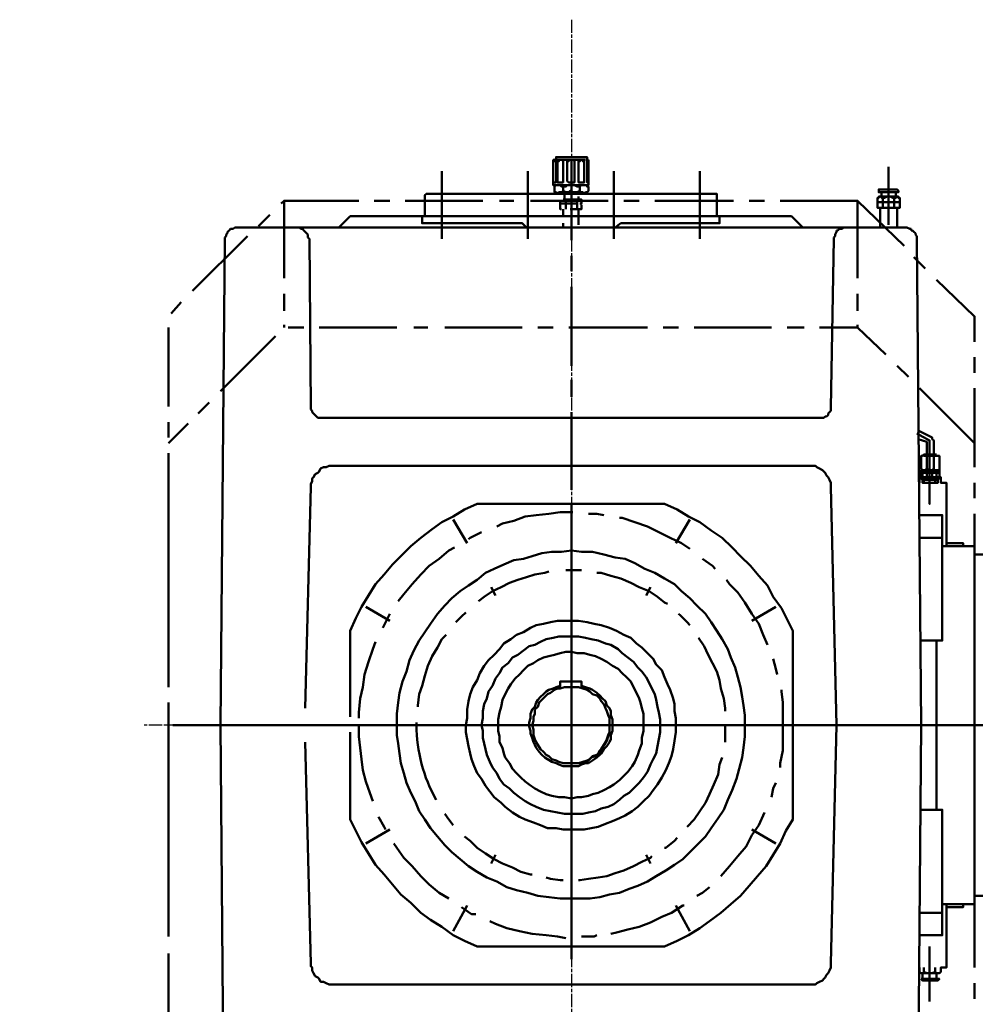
# Model space of a CAD drawing. Header units: millimetres. Extents: x -34725 to 178350, y -13707 to 126150.
# Tile 248 of 256: x 39647 to 40513, y 115159 to 116050. Entities that reach past the tile are written whole.
import ezdxf

# ---------------------------------------------------------------- set-up
doc = ezdxf.new("R2010")
doc.units = ezdxf.units.MM
doc.linetypes.add('AM_ISO08W050', pattern=[18, 12, -1.5, 3, -1.5])
doc.layers.get('Defpoints').update_dxf_attribs({"linetype": 'CONTINUOUS'})
for name, color, linetype, lineweight in [('AM_0', 7, 'CONTINUOUS', 50), ('AM_4', 3, 'CONTINUOUS', 25), ('AM_5', 3, 'CONTINUOUS', 25), ('AM_7', 4, 'AM_ISO08W050', 25)]:
    doc.layers.add(name, color=color, linetype=linetype, lineweight=lineweight)
doc.styles.get("Standard").update_dxf_attribs({"font": 'isocp.shx'})
doc.dimstyles.new('AM_ISO', dxfattribs={"dimtxt": 3.5, "dimasz": 2.5, "dimexe": 2, "dimexo": 1, "dimgap": 0.6, "dimtad": 1, "dimdsep": 46, "dimtxsty": 'Standard', "dimcen": 0, "dimclrd": 256, "dimclre": 256, "dimclrt": 2, "dimadec": 0, "dimazin": 2, "dimtp": 0.1, "dimtm": 0.1, "dimtfac": 0.71, "dimtmove": 0, "dimatfit": 3, "dimfxl": 1, "dimtfill": 1, "dimtfillclr": 256, "dimlwd": -1, "dimlwe": -1, "dimarcsym": 0})

# ---------------------------------------------------------------- blocks, each defined once
blk = doc.blocks.new('*D59')
at = {"layer": 'AM_5', "transparency": 16777216}
for p, q in [((38286.9, 115411.47), (34490.58, 115411.47)), ((34790.58, 115036.47), (34790.58, 27986.47)), ((41251.9, 27611.47), (34490.58, 27611.47))]:
    blk.add_line(p, q, dxfattribs=at)
for points in [[(34728.08, 115036.47), (34853.08, 115036.47), (34790.58, 115411.47)], [(34728.08, 27986.47), (34853.08, 27986.47), (34790.58, 27611.47)]]:
    blk.add_solid(points, dxfattribs=at)
at = {"layer": 'Defpoints', "color": 0, "transparency": 16777216}
for p in [(38436.9, 115411.47), (34790.58, 27611.47), (41401.9, 27611.47)]:
    blk.add_point(p, dxfattribs=at)
at = {"layer": 'AM_5', "color": 3, "transparency": 16777216, "insert": (34325.58, 71511.47), "char_height": 750, "attachment_point": 5, "rotation": 90, "bg_fill": 3, "box_fill_scale": 1.1, "bg_fill_color": 256, "bg_fill_true_color": 13158600, "bg_fill_transparency": 0}
blk.add_mtext('C - C = 87800', dxfattribs=at)
blk = doc.blocks.new('*D113')
at = {"layer": 'AM_5', "transparency": 16777216}
for p, q in [((39419.9, 115411.47), (36299, 115411.47)), ((36599, 113786.47), (36599, 115036.47)), ((41471.9, 113411.47), (36299, 113411.47))]:
    blk.add_line(p, q, dxfattribs=at)
for points in [[(36536.5, 115036.47), (36661.5, 115036.47), (36599, 115411.47)], [(36536.5, 113786.47), (36661.5, 113786.47), (36599, 113411.47)]]:
    blk.add_solid(points, dxfattribs=at)
at = {"layer": 'Defpoints', "color": 0, "transparency": 16777216}
for p in [(36599, 115411.47), (39569.9, 115411.47), (41621.9, 113411.47)]:
    blk.add_point(p, dxfattribs=at)
at = {"layer": 'AM_5', "color": 2, "transparency": 16777216, "insert": (36246.45, 114411.47), "char_height": 525, "attachment_point": 5, "rotation": 90, "bg_fill": 3, "box_fill_scale": 1.1, "bg_fill_color": 256, "bg_fill_true_color": 13158600, "bg_fill_transparency": 0}
blk.add_mtext('2000', dxfattribs=at)
blk = doc.blocks.new('B3SH15')
at = {"layer": 'AM_0'}
for p, q in [((2341.8, 453.81), (2341.8, 455.08)), ((2341.8, 455.08), (2343.07, 455.08)), ((2343.07, 455.08), (2345.63, 456.36)), ((2345.63, 456.36), (2403.07, 456.36)), ((2403.07, 456.36), (2404.34, 455.08)), ((2404.34, 455.08), (2406.9, 455.08)), ((2406.9, 455.08), (2408.17, 453.81)), ((2891.95, 453.81), (2893.22, 455.08)), ((2893.22, 455.08), (2894.5, 455.08)), ((2894.5, 455.08), (2895.78, 456.36)), ((2895.78, 456.36), (2954.49, 456.36)), ((2954.49, 456.36), (2955.77, 455.08)), ((2955.77, 455.08), (2958.32, 455.08)), ((2958.32, 455.08), (2959.6, 453.81)), ((2332.86, 5.77), (2336.69, 446.15)), ((2336.69, 448.7), (2337.97, 449.98)), ((2336.69, 447.43), (2336.69, 448.7)), ((2336.69, 446.15), (2336.69, 447.43)), ((2337.97, 451.25), (2339.25, 452.53)), ((2337.97, 449.98), (2337.97, 451.25)), ((2339.25, 452.53), (2340.52, 453.81)), ((2340.52, 453.81), (2341.8, 453.81)), ((2408.17, 453.81), (2409.45, 453.81)), ((2409.45, 453.81), (2409.45, 452.53)), ((2409.45, 452.53), (2410.73, 449.98)), ((2410.73, 449.98), (2410.73, 448.7)), ((2410.73, 448.7), (2412, 447.43)), ((2412, 447.43), (2412, 446.15)), ((2412, 446.15), (2414.56, 292.98)), ((2885.56, 292.98), (2886.84, 446.15)), ((2886.84, 446.15), (2888.12, 447.43)), ((2888.12, 449.98), (2889.39, 451.25)), ((2888.12, 447.43), (2888.12, 449.98)), ((2889.39, 451.25), (2890.67, 452.53)), ((2890.67, 452.53), (2891.95, 453.81)), ((2959.6, 453.81), (2960.87, 452.53)), ((2960.87, 452.53), (2960.87, 451.25)), ((2960.87, 451.25), (2962.15, 449.98)), ((2962.15, 449.98), (2962.15, 448.7)), ((2962.15, 448.7), (2963.43, 447.43)), ((2963.43, 447.43), (2963.43, 446.15)), ((2963.43, 446.15), (2967.26, 5.77)), ((2414.56, 292.98), (2414.56, 290.42)), ((2414.56, 290.42), (2415.83, 289.15)), ((2415.83, 289.15), (2417.11, 287.87)), ((2417.11, 287.87), (2417.11, 286.59)), ((2417.11, 286.59), (2418.39, 285.32)), ((2418.39, 285.32), (2419.66, 285.32)), ((2419.66, 285.32), (2420.94, 284.04)), ((2879.18, 284.04), (2880.46, 285.32)), ((2880.46, 285.32), (2881.73, 286.59)), ((2881.73, 286.59), (2883.01, 287.87)), ((2883.01, 287.87), (2884.29, 289.15)), ((2884.29, 290.42), (2885.56, 291.7)), ((2884.29, 289.15), (2884.29, 290.42)), ((2885.56, 291.7), (2885.56, 292.98)), ((2420.94, 284.04), (2879.18, 284.04))]:
    blk.add_line(p, q, dxfattribs=at)
for points in [[(2634.1, 517.63), (2635.38, 517.63), (2635.38, 520.18), (2636.66, 520.18), (2663.46, 520.18), (2663.46, 518.91), (2664.74, 517.63), (2666.02, 517.63), (2666.02, 494.65), (2634.1, 494.65)], [(2637.93, 499.76), (2637.93, 498.48), (2637.93, 497.21), (2639.21, 497.21), (2643.04, 497.21), (2643.04, 498.48), (2643.04, 499.76), (2643.04, 516.35), (2641.76, 516.35), (2641.76, 517.63), (2640.49, 517.63), (2639.21, 517.63), (2639.21, 516.35), (2637.93, 516.35), (2637.93, 515.08)], [(2653.25, 515.08), (2653.25, 516.35), (2651.97, 516.35), (2651.97, 517.63), (2650.7, 517.63), (2649.42, 517.63), (2648.15, 517.63), (2646.87, 516.35), (2646.87, 515.08), (2646.87, 499.76), (2646.87, 498.48), (2646.87, 497.21), (2651.97, 497.21), (2653.25, 498.48), (2653.25, 499.76)], [(2657.08, 499.76), (2657.08, 498.48), (2657.08, 497.21), (2658.36, 497.21), (2662.19, 497.21), (2662.19, 498.48), (2662.19, 499.76), (2662.19, 516.35), (2660.91, 516.35), (2660.91, 517.63), (2659.63, 517.63), (2658.36, 517.63), (2657.08, 516.35), (2657.08, 515.08)], [(2372.43, 479.34), (2352.01, 479.34), (2352.01, 483.17), (2353.29, 483.17), (2353.29, 484.44), (2355.84, 484.44), (2355.84, 488.27), (2353.29, 488.27), (2353.29, 489.55), (2354.56, 490.82), (2371.16, 490.82), (2371.16, 489.55), (2371.16, 488.27), (2368.6, 488.27), (2368.6, 484.44), (2371.16, 484.44), (2371.16, 483.17), (2372.43, 483.17)], [(2353.29, 488.27), (2354.56, 488.27), (2371.16, 488.27), (2371.16, 490.82), (2369.88, 490.82), (2354.56, 490.82), (2353.29, 489.55)], [(2664.74, 493.38), (2663.46, 494.65), (2662.19, 494.65), (2659.63, 494.65), (2658.36, 493.38), (2654.53, 493.38), (2653.25, 494.65), (2646.87, 494.65), (2644.32, 493.38), (2641.76, 493.38), (2640.49, 494.65), (2635.38, 494.65), (2635.38, 493.38), (2634.1, 493.38), (2634.1, 489.55), (2635.38, 488.27), (2636.66, 488.27), (2637.93, 487), (2639.21, 488.27), (2641.76, 488.27), (2641.76, 489.55), (2644.32, 488.27), (2646.87, 488.27), (2649.42, 487), (2653.25, 488.27), (2654.53, 488.27), (2657.08, 489.55), (2658.36, 488.27), (2660.91, 488.27), (2662.19, 487), (2663.46, 488.27), (2664.74, 488.27), (2664.74, 489.55)], [(2372.43, 483.17), (2371.16, 483.17), (2371.16, 484.44), (2369.88, 484.44), (2368.6, 484.44), (2368.6, 483.17), (2366.05, 483.17), (2363.5, 484.44), (2360.94, 484.44), (2358.39, 483.17), (2357.12, 483.17), (2355.84, 483.17), (2354.56, 484.44), (2353.29, 483.17), (2352.01, 483.17), (2352.01, 479.34), (2362.22, 479.34), (2372.43, 479.34)], [(2368.6, 488.27), (2368.6, 484.44), (2355.84, 484.44), (2355.84, 488.27)], [(2316.27, 238.09), (2316.27, 236.81), (2317.55, 236.81), (2321.38, 236.81), (2321.38, 238.09), (2322.65, 236.81), (2326.48, 236.81), (2327.76, 238.09), (2329.03, 236.81), (2331.59, 236.81), (2332.86, 238.09), (2332.86, 249.58), (2331.59, 249.58), (2330.31, 250.85), (2330.31, 249.58), (2329.03, 249.58), (2321.38, 249.58), (2320.1, 249.58), (2317.55, 249.58), (2316.27, 249.58)], [(2332.86, 235.54), (2332.86, 234.26), (2331.59, 234.26), (2316.27, 234.26), (2316.27, 235.54), (2316.27, 236.81), (2332.86, 236.81)], [(2316.27, 229.15), (2317.55, 229.15), (2317.55, 227.88), (2321.38, 227.88), (2322.65, 229.15), (2327.76, 229.15), (2327.76, 227.88), (2331.59, 227.88), (2332.86, 229.15), (2332.86, 234.26), (2331.59, 234.26), (2331.59, 235.54), (2330.31, 235.54), (2329.03, 235.54), (2327.76, 234.26), (2325.2, 234.26), (2321.38, 234.26), (2321.38, 235.54), (2317.55, 235.54), (2317.55, 234.26), (2316.27, 234.26)], [(2330.31, 235.54), (2318.82, 235.54), (2318.82, 236.81), (2330.31, 236.81)], [(2331.59, 234.26), (2331.59, 230.43), (2318.82, 230.43), (2318.82, 234.26)], [(2807.7, 5.77), (2807.7, -3.16), (2806.42, -10.82), (2805.15, -19.75), (2803.87, -28.69), (2801.32, -37.62), (2798.77, -46.56), (2794.94, -55.49), (2791.11, -63.15), (2787.28, -72.09), (2782.17, -79.75), (2777.07, -87.41), (2770.68, -95.06), (2764.3, -102.72), (2757.92, -109.11), (2750.26, -115.49), (2742.6, -121.87), (2734.94, -126.98), (2726.01, -132.08), (2717.07, -135.91), (2708.14, -141.02), (2699.2, -143.57), (2688.99, -146.12), (2680.06, -148.67), (2669.84, -149.95), (2659.63, -151.23), (2632.83, -151.23), (2623.89, -149.95), (2614.96, -147.4), (2606.02, -146.12), (2597.09, -142.29), (2589.43, -139.74), (2580.49, -135.91), (2572.83, -130.8), (2563.9, -125.7), (2556.24, -120.59), (2548.58, -115.49), (2542.2, -109.11), (2534.54, -101.45), (2528.16, -95.06), (2523.05, -87.41), (2516.67, -78.47), (2511.57, -70.81), (2507.74, -61.88), (2503.91, -52.94), (2500.08, -42.73), (2497.52, -33.79), (2494.97, -23.58), (2493.7, -14.65), (2492.42, -4.44), (2492.42, 14.71), (2493.7, 23.65), (2494.97, 31.3), (2496.25, 40.24), (2498.8, 49.17), (2501.35, 58.11), (2505.18, 67.04), (2507.74, 74.7), (2512.84, 83.64), (2517.95, 91.3), (2523.05, 98.96), (2528.16, 106.61), (2535.82, 114.27), (2542.2, 120.66), (2549.86, 127.04), (2556.24, 133.42), (2565.18, 138.53), (2574.11, 143.63), (2583.05, 147.46), (2591.98, 152.57), (2600.92, 156.4), (2609.85, 157.67), (2620.06, 160.22), (2630.28, 162.78), (2640.49, 162.78), (2649.42, 164.05), (2658.36, 162.78), (2667.29, 162.78), (2676.23, 161.5), (2685.16, 158.95), (2692.82, 156.4), (2701.76, 155.12), (2710.69, 151.29), (2719.63, 147.46), (2727.28, 143.63), (2734.94, 137.25), (2742.6, 132.14), (2750.26, 127.04), (2757.92, 120.66), (2764.3, 114.27), (2770.68, 106.61), (2777.07, 97.68), (2782.17, 90.02), (2787.28, 82.36), (2792.38, 73.43), (2796.21, 64.49), (2798.77, 54.28), (2802.6, 45.34), (2805.15, 35.13), (2806.42, 26.2), (2807.7, 15.99)], [(2284.36, 160.22), (2284.36, -148.67), (2195.01, -148.67), (2195.01, 160.22)], [(2745.16, 5.77), (2745.16, -0.61), (2743.88, -6.99), (2742.6, -13.37), (2741.33, -19.75), (2740.05, -24.86), (2737.5, -31.24), (2734.94, -37.62), (2731.11, -42.73), (2727.28, -49.11), (2723.46, -54.22), (2719.63, -59.32), (2713.24, -64.43), (2709.41, -68.26), (2703.03, -73.36), (2696.65, -77.19), (2691.54, -79.75), (2683.89, -82.3), (2677.5, -84.85), (2671.12, -87.41), (2663.46, -87.41), (2657.08, -88.68), (2637.93, -88.68), (2631.55, -87.41), (2625.17, -86.13), (2618.79, -83.58), (2612.4, -81.02), (2606.02, -78.47), (2600.92, -75.92), (2594.53, -72.09), (2589.43, -68.26), (2584.32, -63.15), (2579.22, -58.05), (2575.39, -52.94), (2571.56, -47.84), (2567.73, -41.45), (2563.9, -35.07), (2561.35, -28.69), (2558.79, -22.31), (2557.52, -15.92), (2556.24, -8.27), (2554.96, -0.61), (2554.96, 12.16), (2556.24, 18.54), (2556.24, 24.92), (2557.52, 30.03), (2560.07, 37.69), (2562.62, 42.79), (2565.18, 49.17), (2567.73, 55.56), (2572.83, 60.66), (2575.39, 65.77), (2580.49, 70.87), (2585.6, 75.98), (2590.71, 79.81), (2595.81, 84.91), (2602.19, 87.47), (2608.58, 91.3), (2614.96, 93.85), (2622.62, 96.4), (2629, 97.68), (2635.38, 98.96), (2643.04, 100.23), (2662.19, 100.23), (2668.57, 98.96), (2674.95, 97.68), (2681.33, 96.4), (2686.44, 93.85), (2692.82, 90.02), (2699.2, 87.47), (2704.31, 83.64), (2710.69, 79.81), (2714.52, 74.7), (2719.63, 69.6), (2724.73, 64.49), (2728.56, 59.39), (2732.39, 53), (2734.94, 46.62), (2738.77, 40.24), (2741.33, 33.86), (2742.6, 27.47), (2743.88, 19.82), (2743.88, 12.16)], [(2745.16, 5.77), (2745.16, -0.61), (2743.88, -6.99), (2742.6, -13.37), (2741.33, -19.75), (2740.05, -24.86), (2737.5, -31.24), (2734.94, -37.62), (2731.11, -42.73), (2727.28, -49.11), (2723.46, -54.22), (2719.63, -59.32), (2713.24, -64.43), (2709.41, -68.26), (2703.03, -73.36), (2696.65, -77.19), (2691.54, -79.75), (2683.89, -82.3), (2677.5, -84.85), (2671.12, -87.41), (2663.46, -87.41), (2657.08, -88.68), (2637.93, -88.68), (2631.55, -87.41), (2625.17, -86.13), (2618.79, -83.58), (2612.4, -81.02), (2606.02, -78.47), (2600.92, -75.92), (2594.53, -72.09), (2589.43, -68.26), (2584.32, -63.15), (2579.22, -58.05), (2575.39, -52.94), (2571.56, -47.84), (2567.73, -41.45), (2563.9, -35.07), (2561.35, -28.69), (2558.79, -22.31), (2557.52, -15.92), (2556.24, -8.27), (2554.96, -0.61), (2554.96, 12.16), (2556.24, 18.54), (2556.24, 24.92), (2557.52, 30.03), (2560.07, 37.69), (2562.62, 42.79), (2565.18, 49.17), (2567.73, 55.56), (2572.83, 60.66), (2575.39, 65.77), (2580.49, 70.87), (2585.6, 75.98), (2590.71, 79.81), (2595.81, 84.91), (2602.19, 87.47), (2608.58, 91.3), (2614.96, 93.85), (2622.62, 96.4), (2629, 97.68), (2635.38, 98.96), (2643.04, 100.23), (2662.19, 100.23), (2668.57, 98.96), (2674.95, 97.68), (2681.33, 96.4), (2686.44, 93.85), (2692.82, 90.02), (2699.2, 87.47), (2704.31, 83.64), (2710.69, 79.81), (2714.52, 74.7), (2719.63, 69.6), (2724.73, 64.49), (2728.56, 59.39), (2732.39, 53), (2734.94, 46.62), (2738.77, 40.24), (2741.33, 33.86), (2742.6, 27.47), (2743.88, 19.82), (2743.88, 12.16)], [(2731.11, 5.77), (2729.84, 0.67), (2729.84, -5.71), (2728.56, -10.82), (2727.28, -15.92), (2726.01, -21.03), (2723.46, -27.41), (2720.9, -32.52), (2717.07, -37.62), (2714.52, -42.73), (2710.69, -47.84), (2705.59, -51.67), (2701.76, -55.49), (2696.65, -59.32), (2691.54, -63.15), (2686.44, -65.71), (2681.33, -68.26), (2674.95, -70.81), (2668.57, -72.09), (2662.19, -73.36), (2655.8, -74.64), (2639.21, -74.64), (2634.1, -73.36), (2627.72, -72.09), (2622.62, -69.54), (2616.23, -68.26), (2611.13, -65.71), (2606.02, -61.88), (2602.19, -58.05), (2597.09, -55.49), (2591.98, -50.39), (2588.15, -46.56), (2584.32, -41.45), (2580.49, -36.35), (2577.94, -29.97), (2575.39, -24.86), (2572.83, -19.75), (2571.56, -13.37), (2570.28, -6.99), (2569.01, -0.61), (2569.01, 10.88), (2570.28, 17.26), (2571.56, 22.37), (2572.83, 28.75), (2574.11, 33.86), (2576.66, 38.96), (2579.22, 44.07), (2581.77, 49.17), (2585.6, 54.28), (2589.43, 58.11), (2593.26, 63.22), (2598.36, 67.04), (2603.47, 70.87), (2607.3, 74.7), (2613.68, 78.53), (2618.79, 79.81), (2625.17, 82.36), (2631.55, 83.64), (2636.66, 84.91), (2643.04, 86.19), (2660.91, 86.19), (2666.02, 84.91), (2672.4, 83.64), (2677.5, 81.09), (2682.61, 78.53), (2687.72, 77.26), (2692.82, 73.43), (2697.93, 69.6), (2703.03, 67.04), (2706.86, 61.94), (2711.97, 58.11), (2714.52, 53), (2718.35, 47.9), (2720.9, 41.52), (2724.73, 36.41), (2726.01, 30.03), (2728.56, 24.92), (2729.84, 18.54), (2729.84, 12.16)], [(2715.8, 5.77), (2715.8, 0.67), (2714.52, -4.44), (2714.52, -9.54), (2711.97, -14.65), (2710.69, -19.75), (2709.41, -23.58), (2705.59, -28.69), (2703.03, -33.79), (2699.2, -37.62), (2695.37, -41.45), (2691.54, -45.28), (2687.72, -47.84), (2682.61, -51.67), (2677.5, -54.22), (2672.4, -56.77), (2667.29, -58.05), (2660.91, -59.32), (2655.8, -59.32), (2649.42, -60.6), (2644.32, -59.32), (2640.49, -59.32), (2634.1, -58.05), (2630.28, -56.77), (2625.17, -55.49), (2620.06, -52.94), (2614.96, -50.39), (2611.13, -47.84), (2606.02, -44.01), (2602.19, -40.18), (2598.36, -36.35), (2594.53, -31.24), (2591.98, -27.41), (2589.43, -21.03), (2588.15, -17.2), (2585.6, -10.82), (2585.6, -5.71), (2584.32, 0.67), (2584.32, 15.99), (2585.6, 21.09), (2586.88, 26.2), (2588.15, 30.03), (2590.71, 35.13), (2593.26, 40.24), (2595.81, 45.34), (2599.64, 49.17), (2603.47, 53), (2607.3, 56.83), (2612.4, 59.39), (2617.51, 63.22), (2622.62, 65.77), (2627.72, 68.32), (2632.83, 69.6), (2637.93, 70.87), (2644.32, 70.87), (2649.42, 72.15), (2654.53, 72.15), (2659.63, 70.87), (2664.74, 69.6), (2669.84, 68.32), (2674.95, 67.04), (2680.06, 64.49), (2683.89, 61.94), (2688.99, 59.39), (2692.82, 55.56), (2696.65, 51.73), (2700.48, 47.9), (2704.31, 42.79), (2706.86, 38.96), (2709.41, 33.86), (2711.97, 28.75), (2713.24, 22.37), (2714.52, 17.26), (2715.8, 10.88)], [(2649.42, 5.77), (2649.42, 40.24), (2653.25, 40.24), (2655.8, 40.24), (2659.63, 38.96), (2662.19, 38.96), (2664.74, 37.69), (2668.57, 35.13), (2671.12, 33.86), (2673.67, 31.3), (2676.23, 28.75), (2678.78, 26.2), (2680.06, 22.37), (2682.61, 19.82), (2682.61, 15.99), (2683.89, 13.43), (2683.89, 9.6), (2685.16, 5.77), (2614.96, 5.77), (2614.96, 1.95), (2614.96, -0.61), (2616.23, -3.16), (2617.51, -6.99), (2618.79, -9.54), (2620.06, -12.1), (2622.62, -15.92), (2623.89, -18.48), (2626.45, -21.03), (2630.28, -22.31), (2632.83, -24.86), (2635.38, -26.14), (2639.21, -27.41), (2643.04, -28.69), (2649.42, -28.69)], [(2685.16, 5.77), (2683.89, 1.95), (2683.89, -0.61), (2683.89, -3.16), (2682.61, -6.99), (2681.33, -9.54), (2680.06, -12.1), (2677.5, -15.92), (2674.95, -18.48), (2672.4, -21.03), (2669.84, -22.31), (2667.29, -24.86), (2663.46, -26.14), (2660.91, -27.41), (2657.08, -28.69), (2640.49, -28.69), (2636.66, -27.41), (2634.1, -26.14), (2631.55, -23.58), (2627.72, -22.31), (2625.17, -19.75), (2623.89, -17.2), (2621.34, -14.65), (2618.79, -10.82), (2617.51, -8.27), (2616.23, -4.44), (2614.96, -0.61), (2614.96, 12.16), (2616.23, 14.71), (2617.51, 18.54), (2618.79, 21.09), (2620.06, 24.92), (2622.62, 27.47), (2623.89, 30.03), (2626.45, 32.58), (2630.28, 33.86), (2632.83, 36.41), (2635.38, 37.69), (2639.21, 38.96), (2643.04, 40.24), (2655.8, 40.24), (2659.63, 38.96), (2662.19, 38.96), (2664.74, 37.69), (2668.57, 35.13), (2671.12, 33.86), (2673.67, 31.3), (2676.23, 28.75), (2678.78, 26.2), (2680.06, 22.37), (2682.61, 19.82), (2682.61, 15.99), (2683.89, 13.43), (2683.89, 9.6)], [(2332.86, 5.77), (2336.69, -466.51), (2337.97, -467.79), (2337.97, -469.06), (2339.25, -469.06), (2339.25, -470.34), (2340.52, -470.34), (2341.8, -471.62), (2429.87, -479.27), (2870.25, -479.27), (2957.05, -471.62), (2959.6, -471.62), (2959.6, -470.34), (2960.87, -469.06), (2962.15, -469.06), (2962.15, -467.79), (2962.15, -466.51), (2963.43, -466.51), (2967.26, 5.77)], [(2649.42, -105.28), (2649.42, -119.32)], [(2331.59, -218.88), (2331.59, -223.99), (2318.82, -223.99), (2318.82, -218.88)], [(2332.86, -223.99), (2331.59, -223.99), (2317.55, -223.99), (2316.27, -223.99), (2317.55, -225.26), (2331.59, -225.26)]]:
    blk.add_lwpolyline(points, close=True, dxfattribs=at)
for points in [[(2634.1, 517.63), (2635.38, 517.63), (2635.38, 516.35), (2635.38, 497.21), (2634.1, 497.21)], [(2663.46, 517.63), (2636.66, 517.63)], [(2666.02, 517.63), (2664.74, 517.63), (2664.74, 516.35), (2663.46, 516.35), (2663.46, 497.21), (2664.74, 497.21), (2666.02, 497.21)], [(2362.22, 511.25), (2362.22, 458.91)], [(2649.42, 516.35), (2649.42, 444.87)], [(2649.42, 508.69), (2649.42, 494.65)], [(2533.27, 446.15), (2533.27, 507.42)], [(2611.13, 446.15), (2611.13, 507.42)], [(2688.99, 446.15), (2688.99, 507.42)], [(2766.85, 446.15), (2766.85, 507.42)], [(2363.5, 490.82), (2362.22, 490.82), (2360.94, 490.82)], [(2662.19, 494.65), (2637.93, 494.65)], [(2662.19, 494.65), (2637.93, 494.65), (2662.19, 494.65)], [(2637.93, 494.65), (2637.93, 494.65)], [(2637.93, 494.65), (2637.93, 494.65)], [(2639.21, 494.65), (2639.21, 494.65)], [(2639.21, 494.65), (2639.21, 494.65)], [(2640.49, 494.65), (2640.49, 494.65)], [(2640.49, 494.65), (2640.49, 494.65)], [(2641.76, 494.65), (2641.76, 494.65)], [(2641.76, 494.65), (2641.76, 494.65)], [(2641.76, 493.38), (2641.76, 489.55)], [(2643.04, 494.65), (2643.04, 494.65)], [(2643.04, 494.65), (2643.04, 494.65)], [(2643.04, 494.65), (2643.04, 494.65)], [(2644.32, 494.65), (2644.32, 494.65)], [(2644.32, 494.65), (2644.32, 494.65)], [(2645.59, 494.65), (2645.59, 494.65)], [(2645.59, 494.65), (2645.59, 494.65)], [(2646.87, 494.65), (2646.87, 494.65)], [(2646.87, 494.65), (2646.87, 494.65)], [(2648.15, 494.65), (2648.15, 494.65)], [(2648.15, 494.65), (2648.15, 494.65)], [(2649.42, 494.65), (2649.42, 494.65)], [(2649.42, 494.65), (2649.42, 494.65)], [(2650.7, 494.65), (2650.7, 494.65)], [(2650.7, 494.65), (2650.7, 494.65)], [(2651.97, 494.65), (2651.97, 494.65)], [(2651.97, 494.65), (2651.97, 494.65)], [(2653.25, 494.65), (2653.25, 494.65)], [(2653.25, 494.65), (2653.25, 494.65)], [(2653.25, 494.65), (2653.25, 494.65)], [(2654.53, 494.65), (2654.53, 494.65)], [(2654.53, 494.65), (2654.53, 494.65)], [(2655.8, 494.65), (2655.8, 494.65)], [(2655.8, 494.65), (2655.8, 494.65)], [(2657.08, 494.65), (2657.08, 494.65)], [(2657.08, 494.65), (2657.08, 494.65)], [(2657.08, 493.38), (2657.08, 489.55)], [(2658.36, 494.65), (2658.36, 494.65)], [(2658.36, 494.65), (2658.36, 494.65)], [(2659.63, 494.65), (2659.63, 494.65)], [(2659.63, 494.65), (2659.63, 494.65)], [(2660.91, 494.65), (2660.91, 494.65)], [(2660.91, 494.65), (2660.91, 494.65)], [(2662.19, 494.65), (2662.19, 494.65)], [(2369.88, 484.44), (2354.56, 484.44)], [(2357.12, 483.17), (2357.12, 479.34), (2357.12, 474.23)], [(2367.33, 483.17), (2367.33, 479.34), (2367.33, 474.23)], [(2782.17, 466.57), (2782.17, 485.72), (2780.9, 487), (2779.62, 487), (2520.5, 487), (2519.22, 487), (2517.95, 487), (2517.95, 485.72), (2517.95, 466.57)], [(2662.19, 487), (2637.93, 487)], [(2641.76, 478.06), (2640.49, 478.06), (2640.49, 481.89), (2641.76, 481.89), (2653.25, 481.89)], [(2645.59, 488.27), (2657.08, 488.27), (2658.36, 488.27), (2658.36, 487), (2657.08, 487), (2643.04, 487)], [(2648.15, 487), (2655.8, 487), (2655.8, 481.89), (2643.04, 481.89), (2643.04, 484.44)], [(2643.04, 481.89), (2657.08, 481.89)], [(2644.32, 472.95), (2644.32, 478.06), (2644.32, 481.89)], [(2648.15, 488.27), (2649.42, 489.55), (2650.7, 489.55), (2651.97, 488.27)], [(2649.42, 466.57), (2649.42, 487), (2649.42, 478.06)], [(2654.53, 472.95), (2654.53, 478.06), (2654.53, 481.89)], [(2348.18, 439.77), (2390.3, 480.61), (2460.51, 480.61)], [(2366.05, 479.34), (2372.43, 479.34), (2372.43, 474.23), (2369.88, 474.23), (2369.88, 456.36), (2354.56, 456.36), (2354.56, 474.23), (2352.01, 474.23), (2352.01, 479.34), (2358.39, 479.34)], [(2369.88, 474.23), (2354.56, 474.23)], [(2390.3, 480.61), (2390.3, 410.41)], [(2474.55, 480.61), (2488.59, 480.61)], [(2502.63, 480.61), (2574.11, 480.61)], [(2588.15, 480.61), (2602.19, 480.61)], [(2616.23, 480.61), (2686.44, 480.61)], [(2640.49, 476.78), (2640.49, 472.95), (2650.7, 472.95)], [(2643.04, 472.95), (2643.04, 458.91)], [(2658.36, 472.95), (2659.63, 472.95), (2659.63, 478.06), (2645.59, 478.06)], [(2659.63, 480.61), (2659.63, 478.06), (2649.42, 478.06), (2648.15, 478.06)], [(2657.08, 467.85), (2657.08, 472.95)], [(2701.76, 480.61), (2714.52, 480.61)], [(2729.84, 480.61), (2800.04, 480.61)], [(2814.08, 480.61), (2828.12, 480.61)], [(2842.17, 480.61), (2909.82, 480.61), (2912.37, 478.06)], [(2909.82, 480.61), (2909.82, 410.41)], [(2440.08, 456.36), (2450.3, 466.57), (2599.64, 466.57), (2700.48, 466.57), (2849.82, 466.57), (2860.04, 456.36)], [(2515.39, 466.57), (2515.39, 460.19), (2604.75, 460.19), (2609.85, 456.36), (2690.27, 456.36), (2694.1, 460.19), (2784.72, 460.19), (2784.72, 466.57)], [(2649.42, 456.36), (2649.42, 470.4)], [(2922.58, 467.85), (2932.79, 457.64)], [(2401.79, 456.36), (2897.05, 456.36)], [(2646.87, 456.36), (2657.08, 456.36), (2657.08, 460.19)], [(2943, 448.7), (2992.79, 398.92)], [(2329.03, 419.34), (2339.25, 429.55)], [(2649.42, 430.83), (2649.42, 416.79)], [(2284.36, 352.97), (2284.36, 375.94), (2318.82, 409.13)], [(2649.42, 402.75), (2649.42, 331.27)], [(2390.3, 396.37), (2390.3, 381.05)], [(2909.82, 396.37), (2909.82, 381.05)], [(3003, 388.71), (3011.93, 378.5)], [(2364.77, 341.48), (2390.3, 365.73), (2424.77, 365.73)], [(2390.3, 368.29), (2390.3, 365.73)], [(2438.81, 365.73), (2454.13, 365.73)], [(2468.17, 365.73), (2538.37, 365.73)], [(2552.41, 365.73), (2566.45, 365.73)], [(2580.49, 365.73), (2651.97, 365.73)], [(2666.02, 365.73), (2680.06, 365.73)], [(2694.1, 365.73), (2764.3, 365.73)], [(2779.62, 365.73), (2792.38, 365.73)], [(2807.7, 365.73), (2877.91, 365.73)], [(2891.95, 365.73), (2905.99, 365.73)], [(2909.82, 368.29), (2909.82, 365.73)], [(3014.49, 365.73), (3014.49, 294.25)], [(2917.48, 358.07), (2967.26, 308.29)], [(2284.36, 324.89), (2284.36, 338.93)], [(2344.35, 321.06), (2354.56, 331.27)], [(2649.42, 318.5), (2649.42, 303.19)], [(2284.36, 239.36), (2284.36, 310.85)], [(2284.36, 261.06), (2334.14, 310.85)], [(2977.47, 298.08), (2987.68, 287.87)], [(2649.42, 289.15), (2649.42, 218.94)], [(2996.61, 278.93), (3014.49, 261.06)], [(3014.49, 280.21), (3014.49, 266.17)], [(2335.42, 272.55), (2322.65, 266.17), (2322.65, 264.89), (2321.38, 263.62), (2321.38, 250.85)], [(2325.2, 257.23), (2325.2, 206.18), (2325.2, 263.62), (2336.69, 270)], [(2325.2, 215.11), (2325.2, 259.79)], [(2327.76, 250.85), (2327.76, 262.34), (2335.42, 264.89)], [(2318.82, 250.85), (2330.31, 250.85)], [(2649.42, 249.58), (2649.42, 258.51)], [(3014.49, 252.13), (3014.49, 40.24)], [(2321.38, 238.09), (2321.38, 249.58)], [(2327.76, 238.09), (2327.76, 249.58)], [(2318.82, 236.81), (2330.31, 236.81)], [(2322.65, 236.81), (2323.93, 236.81), (2326.48, 236.81)], [(2322.65, 229.15), (2322.65, 234.26)], [(2327.76, 229.15), (2327.76, 234.26)], [(2890.67, 21.09), (2885.56, 221.49), (2885.56, 224.05), (2884.29, 226.6), (2884.29, 229.15), (2883.01, 230.43), (2881.73, 232.98), (2879.18, 234.26), (2877.91, 235.54), (2876.63, 238.09), (2874.08, 239.36), (2871.52, 239.36), (2868.97, 240.64), (2428.6, 240.64), (2427.32, 239.36), (2424.77, 238.09), (2422.21, 236.81), (2420.94, 235.54), (2419.66, 234.26), (2418.39, 231.71), (2417.11, 230.43), (2415.83, 227.88), (2414.56, 225.32), (2414.56, 224.05), (2414.56, 221.49), (2409.45, 5.77), (2414.56, -209.94), (2414.56, -212.5), (2414.56, -213.77), (2415.83, -216.33), (2417.11, -218.88), (2418.39, -220.16), (2419.66, -222.71), (2420.94, -223.99), (2422.21, -225.26), (2424.77, -226.54), (2427.32, -227.81), (2428.6, -229.09), (2868.97, -229.09), (2871.52, -227.81), (2874.08, -226.54), (2876.63, -226.54), (2877.91, -223.99), (2879.18, -222.71), (2881.73, -221.43), (2883.01, -218.88), (2884.29, -216.33), (2884.29, -213.77), (2885.56, -212.5), (2885.56, -209.94), (2890.67, -9.54)], [(2649.42, 220.22), (2649.42, 234.26)], [(2284.36, 211.28), (2284.36, 225.32)], [(2294.57, 167.88), (2294.57, 170.44), (2309.89, 170.44), (2309.89, 167.88), (2309.89, 225.32), (2314.99, 225.32), (2314.99, 229.15), (2314.99, 230.43), (2316.27, 230.43), (2318.82, 230.43), (2320.1, 229.15), (2322.65, 230.43), (2327.76, 230.43), (2330.31, 229.15), (2330.31, 230.43), (2331.59, 230.43), (2334.14, 230.43), (2334.14, 229.15), (2334.14, 225.32)], [(2317.55, 230.43), (2331.59, 230.43)], [(2331.59, 227.88), (2331.59, 225.32), (2317.55, 225.32), (2317.55, 227.88)], [(2318.82, 227.88), (2330.31, 227.88)], [(2320.1, 229.15), (2320.1, 225.32)], [(2330.31, 229.15), (2330.31, 225.32)], [(2334.14, 225.32), (2334.14, 225.32)], [(2849.82, -0.61), (2849.82, -79.75), (2844.72, -89.96), (2839.61, -100.17), (2833.23, -110.38), (2826.85, -120.59), (2819.19, -129.53), (2811.53, -138.46), (2803.87, -147.4), (2794.94, -155.06), (2786, -163.99), (2777.07, -170.37), (2766.85, -176.76), (2756.64, -184.42), (2746.43, -189.52), (2734.94, -194.63), (2565.18, -194.63), (2553.69, -189.52), (2543.48, -184.42), (2533.27, -178.03), (2524.33, -171.65), (2514.12, -163.99), (2505.18, -156.33), (2496.25, -148.67), (2488.59, -139.74), (2480.93, -130.8), (2473.27, -121.87), (2466.89, -111.66), (2460.51, -101.45), (2455.4, -89.96), (2449.02, -79.75), (2449.02, 91.3), (2454.13, 101.51), (2459.23, 111.72), (2466.89, 121.93), (2472, 132.14), (2479.65, 141.08), (2487.31, 150.01), (2496.25, 158.95), (2503.91, 166.61), (2512.84, 175.54), (2523.05, 181.92), (2533.27, 189.58), (2543.48, 194.69), (2553.69, 201.07), (2565.18, 206.18), (2734.94, 206.18), (2746.43, 201.07), (2756.64, 194.69), (2766.85, 189.58), (2775.79, 183.2), (2786, 175.54), (2794.94, 167.88), (2802.6, 160.22), (2811.53, 151.29), (2819.19, 142.35), (2826.85, 133.42), (2833.23, 123.21), (2839.61, 113), (2844.72, 102.78), (2849.82, 91.3), (2849.82, 13.43)], [(2649.42, 135.97), (2649.42, 206.18), (2649.42, 134.7)], [(2284.36, 127.04), (2284.36, 197.24)], [(2620.06, 195.97), (2626.45, 197.24), (2634.1, 197.24)], [(2648.15, 198.52), (2649.42, 198.52), (2659.63, 198.52), (2669.84, 197.24), (2681.33, 195.97), (2691.54, 194.69), (2701.76, 190.86), (2711.97, 188.31), (2717.07, 185.75)], [(2649.42, 204.9), (2649.42, 190.86)], [(2334.14, 195.97), (2313.72, 195.97), (2313.72, 167.88), (2284.36, 167.88), (2284.36, -156.33), (2313.72, -156.33), (2313.72, -184.42), (2334.14, -184.42)], [(2332.86, 82.36), (2313.72, 82.36), (2313.72, 195.97)], [(2542.2, 165.33), (2549.86, 170.44), (2560.07, 175.54), (2570.28, 180.65), (2580.49, 185.75), (2591.98, 189.58), (2603.47, 193.41), (2606.02, 193.41)], [(2554.96, 170.44), (2542.2, 192.14)], [(2743.88, 170.44), (2756.64, 192.14)], [(2731.11, 180.65), (2741.33, 175.54), (2742.6, 174.27)], [(2334.14, 175.54), (2313.72, 175.54)], [(2649.42, 175.54), (2649.42, 105.34)], [(2649.42, 164.05), (2649.42, 92.57), (2649.42, 22.37), (2649.42, 93.85)], [(2755.37, 166.61), (2760.47, 164.05), (2769.41, 156.4), (2778.34, 150.01), (2786, 142.35), (2793.66, 133.42), (2801.32, 124.48), (2806.42, 118.1)], [(2519.22, 147.46), (2521.78, 150.01), (2530.71, 156.4)], [(2562.62, 115.55), (2565.18, 116.83), (2571.56, 121.93), (2579.22, 127.04), (2588.15, 130.87), (2595.81, 134.7), (2604.75, 138.53), (2613.68, 141.08), (2622.62, 143.63), (2626.45, 143.63)], [(2640.49, 146.18), (2649.42, 146.18), (2654.53, 146.18)], [(2669.84, 144.91), (2673.67, 143.63), (2682.61, 142.35), (2690.27, 139.8), (2697.93, 137.25), (2705.59, 134.7), (2713.24, 130.87), (2720.9, 127.04), (2728.56, 121.93), (2733.67, 118.1)], [(2472, 78.53), (2475.83, 87.47), (2479.65, 97.68), (2486.04, 106.61), (2492.42, 116.83), (2498.8, 125.76), (2506.46, 133.42), (2509.01, 137.25)], [(2577.94, 130.87), (2581.77, 123.21)], [(2718.35, 123.21), (2722.18, 130.87)], [(2649.42, 107.89), (2649.42, 121.93)], [(2649.42, 120.66), (2649.42, 106.61)], [(2284.36, 97.68), (2284.36, 111.72)], [(2486.04, 100.23), (2464.34, 113)], [(2745.16, 107.89), (2748.98, 104.06), (2754.09, 98.96)], [(2814.08, 100.23), (2835.78, 113)], [(2542.2, 96.4), (2544.75, 98.96), (2551.14, 105.34), (2552.41, 106.61)], [(2814.08, 106.61), (2819.19, 96.4), (2820.47, 93.85)], [(2649.42, 91.3), (2649.42, 77.26)], [(2284.36, 13.43), (2284.36, 83.64)], [(2318.82, 82.36), (2318.82, -70.81)], [(2510.29, 18.54), (2510.29, 21.09), (2511.57, 30.03), (2514.12, 38.96), (2515.39, 46.62), (2517.95, 54.28), (2521.78, 61.94), (2525.61, 69.6), (2529.44, 77.26), (2534.54, 84.91)], [(2763.03, 87.47), (2766.85, 83.64), (2770.68, 75.98), (2775.79, 68.32), (2779.62, 59.39), (2782.17, 50.45), (2784.72, 41.52), (2787.28, 33.86), (2788.55, 23.65), (2788.55, 22.37)], [(2826.85, 81.09), (2829.4, 74.7), (2833.23, 63.22), (2837.06, 51.73), (2838.34, 40.24), (2840.89, 30.03), (2842.17, 17.26), (2842.17, 12.16)], [(2649.42, 78.53), (2649.42, 64.49)], [(2463.06, 51.73), (2464.34, 56.83), (2466.89, 65.77)], [(2649.42, 63.22), (2649.42, 5.77)], [(2659.63, 38.96), (2659.63, 38.96), (2659.63, 45.34), (2640.49, 45.34), (2640.49, 38.96)], [(2649.42, 50.45), (2649.42, -19.75), (2649.42, -91.23)], [(2460.51, -32.52), (2460.51, -28.69), (2457.95, -17.2), (2457.95, 26.2), (2459.23, 36.41), (2459.23, 37.69)], [(2659.63, 41.52), (2663.46, 40.24), (2666.02, 38.96), (2669.84, 37.69), (2672.4, 36.41), (2674.95, 33.86), (2677.5, 31.3), (2680.06, 28.75), (2681.33, 26.2), (2682.61, 22.37), (2685.16, 19.82), (2686.44, 15.99), (2686.44, 12.16), (2687.72, 8.33), (2687.72, 4.5), (2686.44, 0.67), (2686.44, -1.88), (2685.16, -5.71), (2683.89, -9.54), (2682.61, -12.1), (2681.33, -14.65), (2678.78, -18.48), (2676.23, -21.03), (2673.67, -23.58), (2671.12, -24.86), (2667.29, -27.41), (2663.46, -28.69), (2660.91, -29.97), (2657.08, -31.24), (2643.04, -31.24), (2640.49, -29.97), (2636.66, -28.69), (2634.1, -28.69), (2630.28, -26.14), (2626.45, -23.58), (2623.89, -21.03), (2622.62, -19.75), (2620.06, -15.92), (2617.51, -13.37), (2614.96, -9.54), (2613.68, -6.99), (2613.68, -3.16), (2612.4, 0.67), (2612.4, 10.88), (2613.68, 14.71), (2613.68, 18.54), (2614.96, 21.09), (2617.51, 23.65), (2618.79, 27.47), (2621.34, 30.03), (2623.89, 32.58), (2626.45, 35.13), (2630.28, 37.69), (2632.83, 38.96), (2636.66, 40.24), (2640.49, 41.52)], [(2649.42, -64.43), (2649.42, 5.77), (2649.42, 40.24)], [(3014.49, 26.2), (3014.49, -185.69)], [(2290.74, 5.77), (2219.26, 5.77), (2149.05, 5.77)], [(2332.86, 5.77), (2262.66, 5.77)], [(2449.02, 5.77), (2520.5, 5.77)], [(2492.42, 5.77), (2562.62, 5.77), (2634.1, 5.77)], [(2510.29, -9.54), (2510.29, -3.16), (2510.29, 4.5)], [(2534.54, 5.77), (2548.58, 5.77)], [(2576.66, 5.77), (2591.98, 5.77)], [(2599.64, 5.77), (2671.12, 5.77)], [(2604.75, 5.77), (2676.23, 5.77), (2746.43, 5.77)], [(2648.15, 5.77), (2662.19, 5.77)], [(2649.42, -5.71), (2649.42, 8.33), (2649.42, -6.99)], [(2685.16, 5.77), (2699.2, 5.77)], [(2690.27, 5.77), (2704.31, 5.77)], [(2713.24, 5.77), (2783.45, 5.77)], [(2718.35, 5.77), (2789.83, 5.77), (2789.83, 8.33)], [(2760.47, 5.77), (2775.79, 5.77)], [(2797.49, 5.77), (2811.53, 5.77)], [(2803.87, 5.77), (2807.7, 5.77)], [(2826.85, 5.77), (2897.05, 5.77)], [(2842.17, 5.77), (2842.17, -4.44), (2840.89, -14.65), (2839.61, -24.86), (2838.34, -35.07), (2835.78, -45.28), (2831.95, -55.49), (2829.4, -63.15)], [(2911.09, 5.77), (2925.13, 5.77)], [(2939.17, 5.77), (3010.66, 5.77)], [(2284.36, -14.65), (2284.36, -0.61)], [(2544.75, -86.13), (2538.37, -79.75), (2533.27, -72.09), (2528.16, -64.43), (2524.33, -56.77), (2520.5, -47.84), (2516.67, -38.9), (2515.39, -29.97), (2512.84, -23.58)], [(2649.42, -89.96), (2649.42, -19.75)], [(2284.36, -100.17), (2284.36, -28.69)], [(2649.42, -28.69), (2649.42, -28.69)], [(2649.42, -35.07), (2649.42, -49.11)], [(2468.17, -59.32), (2466.89, -51.67), (2464.34, -46.56)], [(2332.86, -70.81), (2313.72, -70.81), (2313.72, -184.42)], [(2649.42, -63.15), (2649.42, -133.36), (2649.42, -194.63)], [(2514.12, -130.8), (2506.46, -121.87), (2498.8, -112.93), (2491.14, -104), (2486.04, -93.79), (2479.65, -84.85), (2474.55, -73.36)], [(2649.42, -78.47), (2649.42, -93.79)], [(2764.3, -74.64), (2760.47, -79.75), (2756.64, -84.85)], [(2824.29, -77.19), (2819.19, -86.13), (2817.91, -88.68)], [(2486.04, -88.68), (2464.34, -101.45)], [(2814.08, -88.68), (2835.78, -101.45)], [(2565.18, -105.28), (2563.9, -105.28), (2556.24, -98.89), (2553.69, -96.34)], [(2746.43, -95.06), (2741.33, -98.89), (2734.94, -105.28), (2727.28, -110.38), (2719.63, -115.49), (2711.97, -119.32), (2703.03, -123.15), (2695.37, -126.98), (2686.44, -129.53), (2685.16, -129.53)], [(2649.42, -106.55), (2649.42, -178.03)], [(2810.25, -101.45), (2807.7, -105.28), (2801.32, -114.21), (2793.66, -121.87), (2786, -130.8), (2778.34, -138.46), (2769.41, -146.12), (2760.47, -151.23)], [(2284.36, -128.25), (2284.36, -114.21)], [(2643.04, -134.63), (2641.76, -134.63), (2634.1, -133.36), (2625.17, -132.08), (2617.51, -130.8), (2609.85, -128.25), (2602.19, -125.7), (2593.26, -121.87), (2585.6, -118.04), (2577.94, -114.21), (2576.66, -112.93)], [(2577.94, -119.32), (2581.77, -111.66)], [(2722.18, -119.32), (2718.35, -111.66)], [(2649.42, -203.56), (2649.42, -133.36)], [(2672.4, -132.08), (2668.57, -133.36), (2659.63, -134.63), (2657.08, -134.63)], [(2284.36, -213.77), (2284.36, -142.29)], [(2535.82, -148.67), (2530.71, -146.12), (2524.33, -141.02)], [(2649.42, -147.4), (2649.42, -151.23)], [(2294.57, -156.33), (2294.57, -158.89), (2309.89, -158.89), (2309.89, -156.33), (2309.89, -213.77), (2314.99, -213.77), (2314.99, -217.6), (2316.27, -218.88), (2318.82, -218.88), (2320.1, -217.6), (2322.65, -218.88), (2327.76, -218.88), (2330.31, -217.6), (2330.31, -218.88), (2331.59, -218.88), (2332.86, -218.88), (2334.14, -217.6), (2334.14, -213.77)], [(2554.96, -157.61), (2542.2, -180.59)], [(2613.68, -183.14), (2608.58, -181.86), (2598.36, -179.31), (2588.15, -176.76), (2577.94, -172.93), (2567.73, -167.82), (2558.79, -163.99), (2548.58, -157.61), (2547.31, -157.61)], [(2748.98, -158.89), (2740.05, -165.27), (2736.22, -165.27)], [(2743.88, -157.61), (2756.64, -180.59)], [(2334.14, -163.99), (2313.72, -163.99)], [(2723.46, -171.65), (2718.35, -174.2), (2708.14, -178.03), (2696.65, -180.59), (2685.16, -183.14), (2672.4, -184.42), (2662.19, -185.69), (2654.53, -186.97)], [(2640.49, -185.69), (2639.21, -185.69), (2629, -185.69), (2626.45, -184.42)], [(2325.2, -244.41), (2325.2, -194.63)], [(2649.42, -192.07), (2649.42, -206.11)], [(3014.49, -201.01), (3014.49, -271.21)], [(2320.1, -217.6), (2320.1, -213.77)], [(2330.31, -217.6), (2330.31, -213.77)], [(2334.14, -213.77), (2334.14, -213.77)], [(2317.55, -218.88), (2331.59, -218.88)], [(2284.36, -241.86), (2284.36, -227.81)], [(2322.65, -225.26), (2323.93, -225.26), (2326.48, -225.26)]]:
    blk.add_lwpolyline(points, dxfattribs=at)
blk.add_lwpolyline([(2771.96, -61.88, 0.128147), (2789.83, 5.77), (2849.82, 5.77)], format="xyb", dxfattribs=at)
at = {"layer": 'AM_7'}
for p, q in [((2649.42, 644.57), (2649.42, -983.3)), ((1508.24, 5.77), (3036.38, 5.77))]:
    blk.add_line(p, q, dxfattribs=at)
blk = doc.blocks.new('Kopf_2')
at = {"layer": 'AM_0', "xscale": -1}
blk.add_blockref('B3SH15', (119.42, 1994.23), dxfattribs=at)

msp = doc.modelspace()

# ---------------------------------------------------------------- dimensions: what is measured, and where the dimension line sits
at = {"layer": 'AM_5'}
dim = msp.add_linear_dim(base=(34790.58, 27611.467), p1=(38436.896, 115411.467), p2=(41401.896, 27611.467), angle=270, text='C - C = <>', dimstyle='AM_ISO', override={"dimscale": 150, "dimtxt": 5, "dimclrt": 7}, dxfattribs=at)
dim.commit()
dim.dimension.update_dxf_attribs({"geometry": '*D59', "text_midpoint": (34325.58, 71511.467)})

# ---------------------------------------------------------------- next in the draw order: dimensions: what is measured, and where the dimension line sits
dim = msp.add_linear_dim(base=(36598.999, 115411.467), p1=(41621.896, 113411.467), p2=(39569.896, 115411.467), angle=270, dimstyle='AM_ISO', override={"dimscale": 150}, dxfattribs=at)
dim.commit()
dim.dimension.update_dxf_attribs({"geometry": '*D113', "text_midpoint": (36246.447, 114411.467)})

# ---------------------------------------------------------------- next in the draw order: block references
at = {"layer": 'AM_4'}
msp.add_blockref('Kopf_2', (42676.896, 113411.467), dxfattribs=at)

doc.saveas('drawing.dxf')
